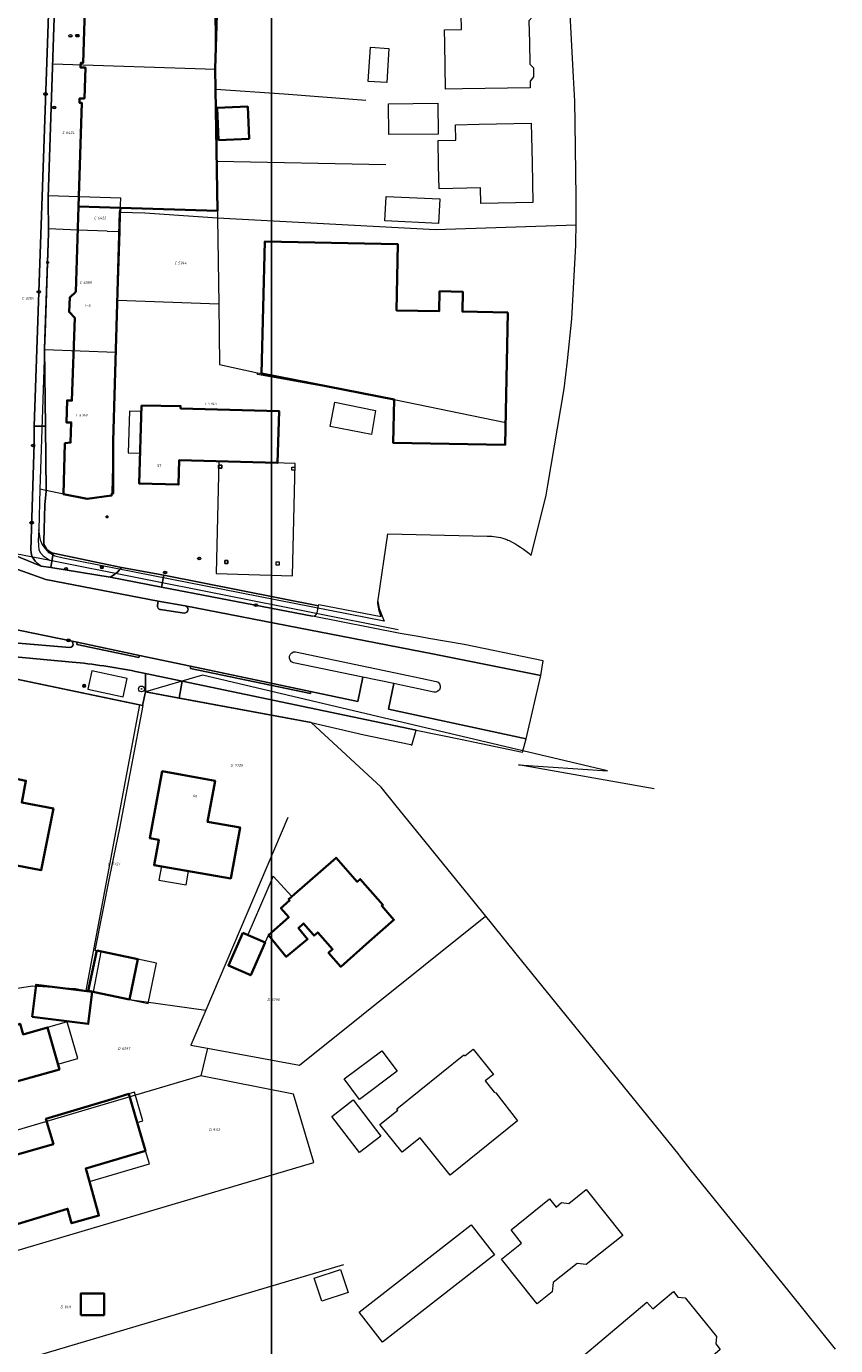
# Model space of a CAD drawing. Header units: metres. Extents: x 183765 to 187731, y 443805 to 446163.
# Tile 42 of 120: x 186868 to 186978, y 444214 to 444394. Entities that reach past the tile are written whole.
import ezdxf
from ezdxf.enums import TextEntityAlignment as Align

# ---------------------------------------------------------------- set-up
doc = ezdxf.new("R2010")
doc.units = ezdxf.units.M
doc.layers.get('0').update_dxf_attribs({"lineweight": 25})
for name, color, linetype, lineweight in [('B-WE-GR-BOOM-S', 253, 'Continuous', 25), ('B-WE-IE-MEUBILAIR-S', 7, 'Continuous', 25), ('B-WE-OG-BEBOUWING-GV', 7, 'Continuous', 35), ('B-WE-OG-BEBOUWING-T18', 10, 'Continuous', 18), ('B-WE-OG-BEBOUWING_LUIFEL-GV', 7, 'Continuous', 18), ('B-WE-OG-BEBOUWING_OVERBOUWING-GV', 7, 'Continuous', 18), ('B-WE-OG-TERREIN_ERF-GV', 7, 'Continuous', 18), ('B-WE-VH-GESLOTENVERHARDING_ASFALT-GV', 10, 'Continuous', 18), ('B-WE-VH-OPENVERHARDING_BETONELEMENT-GV', 90, 'Continuous', 18), ('B-WE-VH-OPENVERHARDING_BETONSTRAATSTEEN-GV', 90, 'Continuous', 18), ('B-WE-VH-OPENVERHARDING_STRAATBAKSTEEN-GV', 90, 'Continuous', 18), ('B-WE-VH-OPENVERHARDING_TEGEL-GV', 90, 'Continuous', 18)]:
    doc.layers.add(name, color=color, linetype=linetype, lineweight=lineweight)
doc.layers.add('B-WE-KG-GRENS_PERCEEL-G', color=7, linetype='Continuous', lineweight=13, true_color=0xa55252)
doc.layers.add('B-WE-KG-GRENS_PERCEEL-S', color=7, linetype='Continuous', lineweight=25, true_color=0xa55252)
doc.styles.add('NLCS-ISO', font='NLCS-ISO.ttf')
doc.styles.add('NLCS-ISO-M200-T18', font='NLCS-ISO.ttf', dxfattribs={"height": 0.36})

# ---------------------------------------------------------------- blocks, each defined once
blk = doc.blocks.new('SIE-MEUBILAIR_MAST_BOVENLEIDING-SO')
for radius in [0.875, 0.75]:
    blk.add_circle((0, 0), radius)
at = {"style": 'NLCS-ISO'}
blk.add_text('bl', height=0.75, dxfattribs=at).set_placement((0, 0.07), align=Align.MIDDLE_CENTER)
blk = doc.blocks.new('SIE-MEUBILAIR_PAAL_LICHTMAST-SO')
for points in [[(-0.62, 0), (-1, 0)], [(-0.71, 0.71), (-0.44, 0.44)], [(0, 1), (0, 0.62)], [(0.44, 0.44), (0.71, 0.71)], [(1, 0), (0.62, 0)], [(-0.71, -0.71), (-0.44, -0.44)], [(0, -0.62), (0, -1)], [(0.44, -0.44), (0.71, -0.71)]]:
    blk.add_lwpolyline(points)
blk.add_circle((0, 0), 0.5)
blk = doc.blocks.new('SIE-MEUBILAIR_PUT_KOLK-SO')
blk.add_ellipse((0, 0), major_axis=(1.25, 0), ratio=0.54)
at = {"style": 'NLCS-ISO'}
blk.add_text('klk', height=0.75, dxfattribs=at).set_placement((0.03, 0), align=Align.MIDDLE_CENTER)
blk = doc.blocks.new('SIE-MEUBILAIR_PUT_RIOOLPUT-SO')
blk.add_ellipse((0, 0), major_axis=(1.25, 0), ratio=0.54)
at = {"style": 'NLCS-ISO'}
blk.add_text('ri', height=0.75, dxfattribs=at).set_placement((-0.04, 0.07), align=Align.MIDDLE_CENTER)
blk = doc.blocks.new('SGR-BOOM_GBKN-SO')
at = {"linetype": 'ByBlock', "lineweight": 18}
h = blk.add_hatch(color=0, dxfattribs=at)
h.dxf.hatch_style = 1
edge = h.paths.add_edge_path()
edge.add_arc((0, 0), 0.25, 0, 360)
at = {"color": 0, "linetype": 'ByBlock', "lineweight": 18}
for radius in [2, 0.25]:
    blk.add_circle((0, 0), radius, dxfattribs=at)
at = {"color": 0, "linetype": 'ByBlock', "lineweight": 18, "style": 'NLCS-ISO'}
blk.add_attdef('SOORT', (2.5, 0), '', height=1.5, dxfattribs=at)
blk = doc.blocks.new('SKG-PERCEELNUMMER-SO')
at = {"style": 'NLCS-ISO', "oblique": 10, "flags": 1}
for tag, p in [('GEMEENTECODE', (0, 2.55)), ('PERCEELGROOTTE', (0, -2.45))]:
    blk.add_attdef(tag, text='', height=1.8, dxfattribs=at).set_placement(p, align=Align.MIDDLE_CENTER)
at = {"style": 'NLCS-ISO', "oblique": 10}
blk.add_attdef('SECTIE', text='', height=1.8, dxfattribs=at).set_placement((-0.5, 0), align=Align.MIDDLE_RIGHT)
blk.add_attdef('PERCEELNUMMER', text='', height=1.8, dxfattribs=at).set_placement((0.5, 0), align=Align.MIDDLE_LEFT)

msp = doc.modelspace()

# ---------------------------------------------------------------- linework, layer by layer
msp.add_lwpolyline([(186049.481, 444796.829), (186901.387, 444796.829), (186901.387, 444165.242), (186049.481, 444165.242)], close=True)
at = {"layer": 'B-WE-KG-GRENS_PERCEEL-G', "flags": 128}
for points in [[(186872.261, 444408.921), (186871.576, 444388.673)], [(186893.611, 444400.976), (186893.623, 444399.625), (186893.763, 444387.71)], [(186871.565, 444388.341), (186870.96, 444370.489)], [(186871.576, 444388.673), (186871.565, 444388.341)], [(186893.764, 444387.628), (186871.565, 444388.341)], [(186893.763, 444387.71), (186893.764, 444387.628)], [(186893.764, 444387.628), (186893.795, 444384.978)], [(186893.795, 444384.978), (186903.089, 444384.326), (186914.205, 444383.467)], [(186893.795, 444384.978), (186893.91, 444375.179)], [(186893.91, 444375.179), (186916.944, 444374.702)], [(186893.91, 444375.179), (186893.978, 444369.341), (186894.038, 444367.392)], [(186870.96, 444370.489), (186870.952, 444370.255), (186870.973, 444368.785)], [(186870.96, 444370.489), (186880.848, 444370.161)], [(186870.973, 444368.785), (186871.013, 444365.936)], [(186880.787, 444368.189), (186880.848, 444370.161)], [(186880.787, 444368.189), (186880.706, 444365.587)], [(186894.038, 444367.392), (186884.151, 444368.071), (186880.787, 444368.189)], [(186942.847, 444366.473), (186923.68, 444365.809), (186894.038, 444367.392)], [(186894.038, 444367.392), (186894.184, 444355.693)], [(186871.013, 444365.936), (186871.021, 444365.362), (186870.563, 444351.786)], [(186875.022, 444365.792), (186871.013, 444365.936)], [(186879.019, 444365.648), (186875.022, 444365.792)], [(186879.019, 444365.648), (186880.706, 444365.587)], [(186880.706, 444365.587), (186880.415, 444356.195)], [(186880.415, 444356.195), (186880.261, 444351.232)], [(186894.184, 444355.693), (186880.415, 444356.195)], [(186894.184, 444355.693), (186894.286, 444347.495), (186899.481, 444346.355)], [(186870.563, 444351.786), (186870.49, 444349.623)], [(186880.261, 444351.232), (186880.196, 444349.146)], [(186870.485, 444349.48), (186869.858, 444330.538)], [(186880.196, 444349.146), (186879.82, 444337.028), (186879.62, 444330.148), (186879.61, 444329.672), (186876.26, 444329.212), (186873.036, 444329.871), (186869.858, 444330.538)], [(186870.49, 444349.623), (186870.485, 444349.48)], [(186880.196, 444349.146), (186870.485, 444349.48)], [(186908.834, 444344.478), (186899.447, 444346.12), (186899.481, 444346.355)], [(186899.481, 444346.355), (186900.032, 444346.266), (186918.056, 444342.752), (186933.252, 444339.616)], [(186869.858, 444330.538), (186869.677, 444324.995)], [(186869.677, 444324.995), (186869.613, 444323.587), (186869.652, 444322.905), (186869.708, 444322.296), (186869.934, 444321.852), (186870.307, 444321.475), (186871.259, 444320.826)], [(186915.859, 444315.255), (186916.033, 444314.302), (186916.707, 444312.557), (186873.018, 444321.141), (186871.897, 444321.418), (186871.104, 444321.873), (186870.603, 444322.463), (186870.175, 444323.034), (186869.93, 444323.612), (186869.677, 444324.995)], [(186871.259, 444320.826), (186859.627, 444323.058)], [(186918.623, 444311.384), (186871.259, 444320.826)], [(186883.407, 444301.2), (186837.579, 444310.775)], [(186953.464, 444289.769), (186934.989, 444293.023), (186947.121, 444292.216), (186891.977, 444305.218), (186884.214, 444302.959)], [(186884.214, 444302.959), (186883.826, 444301.112)], [(186908.612, 444297.085), (186906.749, 444298.801), (186884.214, 444302.959)], [(186883.407, 444301.2), (186876.112, 444262.337)], [(186880.708, 444284.416), (186883.896, 444301.097)], [(186883.826, 444301.112), (186883.407, 444301.2)], [(186883.826, 444301.112), (186883.896, 444301.097)], [(186879.383, 444277.83), (186880.708, 444284.416)], [(186903.596, 444285.853), (186892.444, 444259.645)], [(186877.383, 444267.756), (186879.383, 444277.83)], [(186892.678, 444254.466), (186905.16, 444252.156), (186930.521, 444272.462)], [(186878.12, 444267.608), (186877.075, 444262.14)], [(186878.12, 444267.608), (186877.383, 444267.756)], [(186848.502, 444261.305), (186864.288, 444262.316), (186865.017, 444262.35), (186868.828, 444262.972), (186873.032, 444262.672), (186874.668, 444262.591), (186876.112, 444262.337)], [(186876.112, 444262.337), (186877.075, 444262.14)], [(186877.075, 444262.14), (186878.08, 444261.935), (186880.522, 444261.423), (186882.035, 444261.106), (186892.444, 444259.645)], [(186892.444, 444259.645), (186890.407, 444254.886), (186892.678, 444254.466)], [(186892.678, 444254.466), (186891.757, 444250.717)], [(186891.757, 444250.717), (186854.775, 444239.773)], [(186907.115, 444238.941), (186904.369, 444248.212), (186891.757, 444250.717)], [(186859.181, 444224.72), (186907.115, 444238.941)], [(186863.34, 444210.829), (186911.232, 444225.038)]]:
    msp.add_lwpolyline(points, dxfattribs=at)
at = {"layer": 'B-WE-OG-BEBOUWING-GV', "flags": 128}
for points in [[(186875.106, 444369.018), (186880.818, 444368.812), (186894.033, 444368.407), (186893.706, 444387.709), (186894.061, 444399.58), (186876.104, 444400.107), (186875.736, 444388.55), (186875.401, 444388.543), (186875.378, 444387.905), (186876.046, 444387.9), (186875.914, 444383.705), (186875.256, 444383.708), (186875.225, 444383.102), (186875.574, 444383.097)], [(186894.156, 444378.022), (186898.328, 444378.204), (186898.137, 444382.596), (186893.965, 444382.415)], [(186880.818, 444368.812), (186875.106, 444369.018), (186874.72, 444357.387), (186873.918, 444356.634), (186873.825, 444354.649), (186874.598, 444353.853), (186874.203, 444342.588), (186873.543, 444342.607), (186873.457, 444339.621), (186874.112, 444339.608), (186874.023, 444336.878), (186873.258, 444336.792), (186873.036, 444329.871), (186876.26, 444329.212), (186879.61, 444329.672), (186879.617, 444329.942), (186879.817, 444329.936), (186879.81, 444337.059), (186880.707, 444368.287), (186880.793, 444368.288)], [(186933.561, 444354.584), (186927.357, 444354.699), (186927.407, 444357.407), (186924.255, 444357.465), (186924.205, 444354.757), (186918.395, 444354.864), (186918.585, 444363.849), (186900.448, 444364.218), (186900.032, 444346.266), (186918.056, 444342.752), (186917.921, 444336.855), (186933.19, 444336.591)], [(186883.695, 444341.942), (186883.371, 444331.292), (186888.723, 444331.167), (186888.799, 444334.469), (186902.204, 444334.111), (186902.393, 444341.172), (186888.998, 444341.53), (186889.004, 444341.83)], [(186871.712, 444287.073), (186867.372, 444287.926), (186867.947, 444290.856), (186862.447, 444291.996), (186862.298, 444291.256), (186856.808, 444292.386), (186856.857, 444292.686), (186856.287, 444293.545), (186855.28, 444293.738), (186854.419, 444293.152), (186854.23, 444292.142), (186854.797, 444291.305), (186855.105, 444291.243), (186852.936, 444280.085), (186860.27, 444278.637), (186865.34, 444277.656), (186865.736, 444279.526), (186870.016, 444278.683)], [(186889.208, 444291.661), (186886.509, 444292.156), (186884.803, 444283.054), (186886.025, 444282.839), (186885.38, 444279.399), (186895.829, 444277.567), (186897.097, 444284.507), (186892.678, 444285.269), (186893.688, 444290.839)], [(186904.145, 444275.103), (186903.704, 444274.715), (186903.842, 444274.558), (186902.657, 444273.513), (186903.726, 444272.301), (186900.971, 444269.872), (186903.378, 444266.91), (186906.278, 444269.317), (186905.025, 444270.828), (186905.73, 444271.449), (186907.047, 444269.955), (186907.178, 444269.807), (186907.658, 444270.23), (186909.682, 444267.934), (186909.136, 444267.453), (186910.801, 444265.563), (186914.688, 444268.999), (186918.035, 444271.946), (186916.376, 444273.83), (186916.541, 444273.975), (186913.453, 444277.478), (186913.04, 444277.115), (186910.16, 444280.382)], [(186897.462, 444270.19), (186895.509, 444265.741), (186898.542, 444264.41), (186900.495, 444268.858)], [(186877.582, 444267.761), (186876.433, 444262.28), (186882.035, 444261.106), (186883.184, 444266.588)], [(186868.785, 444258.729), (186876.418, 444257.775), (186876.966, 444262.157), (186869.333, 444263.112)], [(186861.232, 444248.344), (186861.81, 444246.429), (186866.118, 444247.731), (186865.54, 444249.645), (186872.511, 444251.578), (186870.868, 444257.297), (186867.573, 444256.35), (186867.156, 444257.801), (186859.11, 444255.489), (186859.973, 444251.937), (186859.007, 444251.345), (186859.475, 444249.499), (186860.598, 444249.408), (186860.944, 444248.257)], [(186884.211, 444240.489), (186883.073, 444244.368), (186881.936, 444248.246), (186879.626, 444247.553), (186870.655, 444244.861), (186871.682, 444241.438), (186860.67, 444238.28), (186862.007, 444233.617), (186861.902, 444233.585), (186863.141, 444229.435), (186873.604, 444232.623), (186874.157, 444230.661), (186877.882, 444231.71), (186876.576, 444236.349), (186876.081, 444238.107)], [(186875.43, 444218.155), (186878.581, 444218.155), (186878.581, 444221.103), (186875.43, 444221.103)]]:
    msp.add_lwpolyline(points, close=True, dxfattribs=at)
at = {"layer": 'B-WE-OG-BEBOUWING_LUIFEL-GV', "flags": 128}
for points in [[(186883.497, 444335.429), (186883.669, 444341.094), (186882.035, 444341.144), (186881.862, 444335.479)], [(186886.386, 444279.223), (186886.057, 444277.348), (186889.744, 444276.701), (186890.073, 444278.576)], [(186883.184, 444266.588), (186882.035, 444261.106), (186884.57, 444260.575), (186885.719, 444266.057)], [(186872.299, 444252.314), (186875.01, 444253.093), (186873.578, 444258.076), (186870.868, 444257.297)], [(186881.936, 444248.246), (186883.073, 444244.368), (186883.849, 444244.599), (186882.731, 444248.485)], [(186884.211, 444240.489), (186876.081, 444238.107), (186876.576, 444236.349), (186884.744, 444238.727)]]:
    msp.add_lwpolyline(points, close=True, dxfattribs=at)
at = {"layer": 'B-WE-OG-BEBOUWING_OVERBOUWING-GV', "flags": 128}
for points in [[(186904.588, 444334.047), (186894.206, 444334.325), (186893.851, 444319.048), (186904.246, 444318.761)], [(186894.177, 444333.815), (186894.177, 444333.387), (186894.601, 444333.387), (186894.601, 444333.815)], [(186895.43, 444320.847), (186895.006, 444320.847), (186895.006, 444320.42), (186895.43, 444320.42)], [(186881.719, 444304.792), (186876.932, 444305.838), (186876.384, 444303.327), (186881.171, 444302.28)], [(186903.704, 444274.715), (186904.145, 444275.103), (186901.586, 444277.895), (186898.165, 444269.881), (186900.495, 444268.858), (186900.971, 444269.872), (186903.726, 444272.301), (186902.657, 444273.513), (186903.842, 444274.558)]]:
    msp.add_lwpolyline(points, close=True, dxfattribs=at)
at = {"layer": 'B-WE-OG-TERREIN_ERF-GV', "flags": 128}
for points in [[(186936.725, 444321.51), (186938.753, 444329.739), (186938.979, 444331.077), (186941.192, 444344.192), (186941.685, 444347.984), (186942.237, 444353.717), (186942.788, 444363.733), (186942.853, 444366.913), (186942.83, 444370.255), (186942.691, 444380.293), (186942.649, 444383.306), (186942.487, 444386.595), (186941.906, 444397.729), (186941.739, 444400.94), (186941.068, 444413.805), (186940.943, 444416.194), (186939.951, 444435.221), (186939.586, 444435.251), (186939.695, 444437.742), (186934.156, 444438.101), (186934.229, 444439.443), (186879.262, 444442.03), (186875.492, 444442.207)], [(186873.522, 444440.414), (186872.64, 444416.52), (186872.517, 444416.499), (186870.952, 444370.255), (186871.021, 444365.362), (186870.49, 444349.623), (186870.601, 444339.113), (186870.694, 444330.273), (186870.532, 444328.416), (186870.374, 444323.432)], [(186894.061, 444399.58), (186893.706, 444387.709), (186894.033, 444368.407), (186880.818, 444368.812), (186880.793, 444368.288), (186880.707, 444368.287), (186879.81, 444337.059), (186879.817, 444329.936), (186879.617, 444329.942), (186879.61, 444329.672), (186876.26, 444329.212), (186873.036, 444329.871), (186873.258, 444336.792), (186874.023, 444336.878), (186874.112, 444339.608), (186873.457, 444339.621), (186873.543, 444342.607), (186874.203, 444342.588), (186874.598, 444353.853), (186873.825, 444354.649), (186873.918, 444356.634), (186874.72, 444357.387), (186875.106, 444369.018), (186875.574, 444383.097), (186875.225, 444383.102), (186875.256, 444383.708), (186875.914, 444383.705), (186876.046, 444387.9), (186875.378, 444387.905), (186875.401, 444388.543), (186875.736, 444388.55), (186876.104, 444400.107)], [(186915.859, 444315.255), (186915.893, 444315.491), (186917.202, 444324.446), (186930.739, 444324.159)], [(186871.652, 444321.845), (186880.962, 444319.901), (186886.706, 444318.813), (186907.771, 444314.682), (186907.798, 444314.824), (186916.286, 444313.205)], [(186978.163, 444213.527), (186971.823, 444221.37), (186958.373, 444238.006), (186956.92, 444239.892), (186956.855, 444239.973), (186954.543, 444242.825), (186934.868, 444267.099), (186931.325, 444271.469), (186918.179, 444287.688), (186916.304, 444290.002), (186906.749, 444298.801), (186888.793, 444302.114), (186884.214, 444302.959), (186883.826, 444301.112), (186837.579, 444310.775)]]:
    msp.add_lwpolyline(points, dxfattribs=at)
for points in [[(186927.139, 444397.316), (186936.365, 444397.467), (186936.379, 444396.587), (186936.87, 444396.055), (186936.9, 444394.809), (186936.418, 444394.265), (186936.477, 444391.324), (186936.536, 444388.383), (186937.014, 444387.884), (186937.046, 444386.629), (186936.58, 444386.068), (186936.582, 444385.158), (186927.353, 444384.995), (186925.06, 444384.954), (186924.95, 444391.16), (186924.918, 444393.019), (186927.213, 444393.059)], [(186917.358, 444390.498), (186917.061, 444385.849), (186914.532, 444386.011), (186914.829, 444390.66)], [(186924.079, 444378.856), (186917.354, 444378.771), (186917.301, 444382.974), (186924.027, 444383.059)], [(186898.137, 444382.596), (186898.328, 444378.204), (186894.156, 444378.022), (186893.965, 444382.415)], [(186936.844, 444374.928), (186936.967, 444369.534), (186929.861, 444369.41), (186929.812, 444371.523), (186924.177, 444371.41), (186924.114, 444374.56), (186924.047, 444377.954), (186926.477, 444378.004), (186926.434, 444380.122), (186929.65, 444380.188), (186936.722, 444380.321)], [(186924.113, 444366.672), (186916.808, 444367.026), (186916.968, 444370.371), (186924.275, 444370.02)], [(186927.407, 444357.407), (186927.357, 444354.699), (186933.561, 444354.584), (186933.19, 444336.591), (186917.921, 444336.855), (186918.056, 444342.752), (186900.032, 444346.266), (186900.448, 444364.218), (186918.585, 444363.849), (186918.395, 444354.864), (186924.205, 444354.757), (186924.255, 444357.465)], [(186888.723, 444331.167), (186883.371, 444331.292), (186883.695, 444341.942), (186889.004, 444341.83), (186888.998, 444341.53), (186902.393, 444341.172), (186902.204, 444334.111), (186888.799, 444334.469)], [(186914.972, 444337.97), (186909.378, 444339.054), (186909.975, 444342.358), (186915.509, 444341.227)], [(186894.601, 444333.387), (186894.177, 444333.387), (186894.177, 444333.815), (186894.601, 444333.815)], [(186904.143, 444333.123), (186904.143, 444333.551), (186904.567, 444333.551), (186904.567, 444333.123)], [(186895.006, 444320.42), (186895.006, 444320.847), (186895.43, 444320.847), (186895.43, 444320.42)], [(186902.432, 444320.204), (186902.008, 444320.204), (186902.008, 444320.632), (186902.432, 444320.632)], [(186865.34, 444277.656), (186860.27, 444278.637), (186852.936, 444280.085), (186855.105, 444291.243), (186854.797, 444291.305), (186854.23, 444292.142), (186854.419, 444293.152), (186855.28, 444293.738), (186856.287, 444293.545), (186856.857, 444292.686), (186856.808, 444292.386), (186862.298, 444291.256), (186862.447, 444291.996), (186867.947, 444290.856), (186867.372, 444287.926), (186871.712, 444287.073), (186870.016, 444278.683), (186865.736, 444279.526)], [(186884.803, 444283.054), (186886.509, 444292.156), (186889.208, 444291.661), (186893.688, 444290.839), (186892.678, 444285.269), (186897.097, 444284.507), (186895.829, 444277.567), (186885.38, 444279.399), (186886.025, 444282.839)], [(186900.971, 444269.872), (186903.726, 444272.301), (186902.657, 444273.513), (186903.842, 444274.558), (186903.704, 444274.715), (186904.145, 444275.103), (186910.16, 444280.382), (186913.04, 444277.115), (186913.453, 444277.478), (186916.541, 444273.975), (186916.376, 444273.83), (186918.035, 444271.946), (186914.688, 444268.999), (186910.801, 444265.563), (186909.136, 444267.453), (186909.682, 444267.934), (186907.658, 444270.23), (186907.178, 444269.807), (186907.047, 444269.955), (186905.73, 444271.449), (186905.025, 444270.828), (186906.278, 444269.317), (186903.378, 444266.91)], [(186900.495, 444268.858), (186898.542, 444264.41), (186895.509, 444265.741), (186897.462, 444270.19)], [(186882.035, 444261.106), (186876.433, 444262.28), (186877.582, 444267.761), (186883.184, 444266.588)], [(186876.966, 444262.157), (186876.418, 444257.775), (186868.785, 444258.729), (186869.333, 444263.112)], [(186870.868, 444257.297), (186872.511, 444251.578), (186865.54, 444249.645), (186866.118, 444247.731), (186861.81, 444246.429), (186861.232, 444248.344), (186860.944, 444248.257), (186860.598, 444249.408), (186859.475, 444249.499), (186859.007, 444251.345), (186859.973, 444251.937), (186859.11, 444255.489), (186867.156, 444257.801), (186867.573, 444256.35)], [(186916.389, 444254.133), (186918.476, 444251.336), (186913.35, 444247.51), (186911.263, 444250.307)], [(186919.162, 444240.321), (186916.122, 444244.087), (186918.55, 444246.047), (186918.411, 444246.218), (186927.564, 444253.59), (186927.708, 444253.424), (186928.833, 444254.329), (186931.569, 444250.902), (186930.46, 444250.014), (186931.699, 444248.486), (186931.923, 444248.406), (186934.842, 444244.585), (186925.691, 444237.199), (186921.59, 444242.281)], [(186876.576, 444236.349), (186877.882, 444231.71), (186874.157, 444230.661), (186873.604, 444232.623), (186863.141, 444229.435), (186861.902, 444233.585), (186862.007, 444233.617), (186860.67, 444238.28), (186871.682, 444241.438), (186870.655, 444244.861), (186879.626, 444247.553), (186881.936, 444248.246), (186883.073, 444244.368), (186884.211, 444240.489), (186876.081, 444238.107)], [(186912.493, 444247.432), (186916.268, 444242.496), (186913.35, 444240.265), (186909.575, 444245.201)], [(186932.873, 444225.549), (186932.687, 444225.782), (186935.421, 444227.967), (186933.973, 444229.779), (186939.224, 444233.977), (186940.111, 444232.868), (186940.868, 444233.473), (186941.852, 444233.363), (186944.196, 444235.236), (186949.187, 444228.99), (186944.225, 444225.025), (186942.961, 444225.166), (186939.725, 444222.581), (186939.578, 444221.312), (186937.552, 444219.693), (186937.149, 444220.198)], [(186928.543, 444230.448), (186931.717, 444226.381), (186916.467, 444214.476), (186913.292, 444218.543)], [(186908.24, 444220.063), (186907.2, 444223.171), (186910.765, 444224.364), (186911.806, 444221.256)], [(186953.264, 444218.992), (186956.091, 444221.373), (186956.689, 444220.623), (186957.694, 444220.519), (186961.944, 444215.248), (186961.834, 444214.257), (186962.441, 444213.499), (186951.805, 444204.319), (186951.158, 444205.086), (186949.75, 444205.388), (186945.564, 444210.352), (186944.406, 444209.376), (186942.554, 444211.574), (186952.47, 444219.934)], [(186875.43, 444218.155), (186875.43, 444221.103), (186878.581, 444221.103), (186878.581, 444218.155)]]:
    msp.add_lwpolyline(points, close=True, dxfattribs=at)
at = {"layer": 'B-WE-OG-TERREIN_ERF-GV'}
for points in [[(186930.739, 444324.159, -0.0879803), (186933.136, 444323.776)], [(186933.136, 444323.776, -0.0220205), (186933.701, 444323.552)], [(186870.374, 444323.432, 0.3444427), (186871.652, 444321.845)], [(186933.701, 444323.552, -0.0716254), (186936.725, 444321.51)], [(186916.286, 444313.205, -0.1047838), (186915.859, 444315.255)]]:
    msp.add_lwpolyline(points, format="xyb", dxfattribs=at)
at = {"layer": 'B-WE-VH-GESLOTENVERHARDING_ASFALT-GV', "flags": 128}
for points in [[(186868.591, 444322.285), (186869.058, 444336.758), (186869.07, 444339.097), (186871.771, 444417.33)], [(186860.914, 444323.809), (186865.481, 444321.94), (186870.024, 444320.081)], [(186885.843, 444314.706), (186885.962, 444315.308), (186870.668, 444318.249), (186864.92, 444320.286)], [(186842.13, 444316.584), (186862.236, 444312.31), (186865.609, 444311.642), (186874.009, 444309.918), (186874.898, 444309.741), (186883.389, 444307.91), (186890.33, 444306.436), (186906.7, 444303.017), (186913.116, 444301.634), (186913.808, 444304.954), (186904.37, 444306.924)], [(186873.919, 444308.985), (186866.327, 444309.612), (186860.886, 444310.492), (186855.927, 444311.397), (186841.719, 444314.447), (186838.083, 444315.126), (186836.51, 444313.485), (186856.452, 444309.341)], [(186923.471, 444302.938), (186921.392, 444303.372), (186919.644, 444303.736), (186918.023, 444304.075), (186917.283, 444300.586), (186936.021, 444296.563), (186938.042, 444305.185), (186923.294, 444308.14), (186889.62, 444314.659)], [(186889.501, 444313.685), (186886.246, 444314.156)], [(186890.357, 444306.129), (186890.33, 444306.436), (186883.389, 444307.91), (186883.324, 444307.633), (186874.855, 444309.394), (186874.898, 444309.741), (186874.009, 444309.918)], [(186865.961, 444307.792), (186874.221, 444307.015)], [(186904.647, 444308.399), (186919.953, 444305.191), (186921.696, 444304.826), (186923.804, 444304.384)], [(186882.838, 444305.741), (186884.219, 444305.457), (186889.22, 444304.427), (186921.073, 444297.754), (186927.081, 444296.502), (186935.546, 444294.737), (186936.021, 444296.563), (186917.283, 444300.586), (186918.023, 444304.075), (186913.808, 444304.954), (186913.116, 444301.634), (186906.7, 444303.017), (186906.69, 444302.714), (186890.357, 444306.129)]]:
    msp.add_lwpolyline(points, dxfattribs=at)
msp.add_lwpolyline([(186871.329, 444319.868), (186870.024, 444320.081), (186865.481, 444321.94), (186864.92, 444320.286), (186870.668, 444318.249), (186885.962, 444315.308), (186889.62, 444314.659), (186923.294, 444308.14), (186938.042, 444305.185), (186938.359, 444307.171), (186927.591, 444309.414), (186922.796, 444310.241), (186921.607, 444310.438), (186918.894, 444310.887), (186906.932, 444313.278), (186886.403, 444317.21), (186879.407, 444318.551)], close=True, dxfattribs=at)
at = {"layer": 'B-WE-VH-GESLOTENVERHARDING_ASFALT-GV'}
for points in [[(186870.024, 444320.081, -0.2656414), (186868.591, 444322.285)], [(186886.246, 444314.156, -0.4210441), (186885.843, 444314.706)], [(186889.62, 444314.659, -0.9228696), (186889.501, 444313.685)], [(186874.009, 444309.918, -0.8575113), (186873.919, 444308.985)], [(186904.37, 444306.924, -0.4136464), (186903.822, 444307.832)], [(186903.822, 444307.832, -0.3821063), (186904.647, 444308.399)], [(186874.221, 444307.015, -0.0258218), (186882.838, 444305.741)], [(186923.804, 444304.384, -0.4060437), (186924.337, 444303.499)], [(186924.337, 444303.499, -0.4056386), (186923.471, 444302.938)]]:
    msp.add_lwpolyline(points, format="xyb", dxfattribs=at)
at = {"layer": 'B-WE-VH-OPENVERHARDING_BETONELEMENT-GV', "flags": 128}
for points in [[(186874.898, 444309.741), (186874.855, 444309.394), (186883.324, 444307.633), (186883.389, 444307.91)], [(186890.33, 444306.436), (186890.357, 444306.129), (186906.69, 444302.714), (186906.7, 444303.017)]]:
    msp.add_lwpolyline(points, close=True, dxfattribs=at)
at = {"layer": 'B-WE-VH-OPENVERHARDING_BETONSTRAATSTEEN-GV', "flags": 128}
msp.add_lwpolyline([(186872.517, 444416.499), (186871.771, 444417.33), (186869.07, 444339.097), (186870.601, 444339.113), (186870.49, 444349.623), (186871.021, 444365.362), (186870.952, 444370.255)], close=True, dxfattribs=at)
at = {"layer": 'B-WE-VH-OPENVERHARDING_BETONSTRAATSTEEN-GV'}
msp.add_lwpolyline([(186880.962, 444319.901, -0.1184664), (186879.407, 444318.551)], format="xyb", dxfattribs=at)
at = {"layer": 'B-WE-VH-OPENVERHARDING_BETONSTRAATSTEEN-GV', "flags": 128}
for points in [[(186879.407, 444318.551), (186886.403, 444317.21), (186886.706, 444318.813)], [(186886.706, 444318.813), (186880.962, 444319.901)]]:
    msp.add_lwpolyline(points, dxfattribs=at)
at = {"layer": 'B-WE-VH-OPENVERHARDING_STRAATBAKSTEEN-GV'}
for points in [[(186885.843, 444314.706, 0.4210441), (186886.246, 444314.156)], [(186889.501, 444313.685, 0.9228696), (186889.62, 444314.659)], [(186873.919, 444308.985, 0.8575113), (186874.009, 444309.918)]]:
    msp.add_lwpolyline(points, format="xyb", dxfattribs=at)
at = {"layer": 'B-WE-VH-OPENVERHARDING_STRAATBAKSTEEN-GV', "flags": 128}
for points in [[(186889.62, 444314.659), (186885.962, 444315.308), (186885.843, 444314.706)], [(186886.246, 444314.156), (186889.501, 444313.685)], [(186874.009, 444309.918), (186865.609, 444311.642)], [(186866.327, 444309.612), (186873.919, 444308.985)]]:
    msp.add_lwpolyline(points, dxfattribs=at)
at = {"layer": 'B-WE-VH-OPENVERHARDING_TEGEL-GV', "flags": 128}
for points in [[(186870.694, 444330.273), (186870.601, 444339.113), (186869.07, 444339.097), (186869.058, 444336.758), (186868.591, 444322.285)], [(186870.374, 444323.432), (186870.532, 444328.416), (186870.694, 444330.273)], [(186870.024, 444320.081), (186871.329, 444319.868), (186871.652, 444321.845)], [(186871.652, 444321.845), (186871.329, 444319.868), (186879.407, 444318.551)], [(186880.962, 444319.901), (186871.652, 444321.845)], [(186886.706, 444318.813), (186886.403, 444317.21), (186906.932, 444313.278)], [(186907.582, 444313.718), (186907.771, 444314.682), (186886.706, 444318.813)], [(186833.811, 444311.422), (186837.579, 444310.775), (186883.826, 444301.112), (186884.214, 444302.959), (186884.219, 444305.457), (186882.838, 444305.741)], [(186874.221, 444307.015), (186865.961, 444307.792)], [(186889.22, 444304.427), (186888.793, 444302.114), (186906.749, 444298.801), (186914.002, 444297.123), (186920.095, 444295.826)], [(186920.476, 444295.724), (186921.073, 444297.754), (186889.22, 444304.427)]]:
    msp.add_lwpolyline(points, dxfattribs=at)
at = {"layer": 'B-WE-VH-OPENVERHARDING_TEGEL-GV'}
for points in [[(186868.591, 444322.285, 0.2656414), (186870.024, 444320.081)], [(186871.652, 444321.845, -0.3444427), (186870.374, 444323.432)], [(186879.407, 444318.551, 0.1184664), (186880.962, 444319.901)], [(186906.932, 444313.278, 0.4026757), (186907.582, 444313.718)], [(186882.838, 444305.741, 0.0258218), (186874.221, 444307.015)], [(186920.095, 444295.826, -0.0104522), (186920.476, 444295.724)]]:
    msp.add_lwpolyline(points, format="xyb", dxfattribs=at)
at = {"layer": 'B-WE-VH-OPENVERHARDING_TEGEL-GV', "flags": 128}
msp.add_lwpolyline([(186889.22, 444304.427), (186884.219, 444305.457), (186884.214, 444302.959), (186888.793, 444302.114)], close=True, dxfattribs=at)

# ---------------------------------------------------------------- block references
at = {"layer": 'B-WE-GR-BOOM-S', "xscale": 0.2, "yscale": 0.2, "zscale": 0.2}
msp.add_blockref('SGR-BOOM_GBKN-SO', (186883.668, 444303.354), dxfattribs=at)
at = {"layer": 'B-WE-IE-MEUBILAIR-S', "xscale": 0.2, "yscale": 0.2, "zscale": 0.2}
for name, p in [('SIE-MEUBILAIR_PUT_RIOOLPUT-SO', (186873.997, 444392.2)), ('SIE-MEUBILAIR_PUT_RIOOLPUT-SO', (186874.957, 444392.239)), ('SIE-MEUBILAIR_PUT_KOLK-SO', (186870.612, 444384.304)), ('SIE-MEUBILAIR_PUT_KOLK-SO', (186871.794, 444382.449)), ('SIE-MEUBILAIR_PAAL_LICHTMAST-SO', (186870.886, 444361.366)), ('SIE-MEUBILAIR_PUT_KOLK-SO', (186869.71, 444357.394)), ('SIE-MEUBILAIR_PUT_KOLK-SO', (186868.927, 444336.473)), ('SIE-MEUBILAIR_PUT_KOLK-SO', (186868.733, 444325.979)), ('SIE-MEUBILAIR_PAAL_LICHTMAST-SO', (186878.993, 444326.772)), ('SIE-MEUBILAIR_MAST_BOVENLEIDING-SO', (186878.284, 444319.923)), ('SIE-MEUBILAIR_PUT_KOLK-SO', (186891.547, 444321.116)), ('SIE-MEUBILAIR_PUT_KOLK-SO', (186873.402, 444319.688)), ('SIE-MEUBILAIR_PUT_KOLK-SO', (186886.888, 444319.216)), ('SIE-MEUBILAIR_PUT_KOLK-SO', (186899.252, 444314.758)), ('SIE-MEUBILAIR_PUT_KOLK-SO', (186873.726, 444309.968)), ('SIE-MEUBILAIR_MAST_BOVENLEIDING-SO', (186875.869, 444303.775))]:
    msp.add_blockref(name, p, dxfattribs=at)
at = {"layer": 'B-WE-KG-GRENS_PERCEEL-S', "xscale": 0.2, "yscale": 0.2, "zscale": 0.2}
for p, values in [((186873.292, 444379.055), {'PERCEELNUMMER': '6424', 'SECTIE': 'C'}), ((186877.611, 444367.422), {'PERCEELNUMMER': '6422', 'SECTIE': 'C'}), ((186888.561, 444361.302), {'PERCEELNUMMER': '5944', 'SECTIE': 'C'}), ((186875.654, 444358.63), {'PERCEELNUMMER': '6359', 'SECTIE': 'C'}), ((186867.782, 444356.505), {'PERCEELNUMMER': '3354', 'SECTIE': 'C'}), ((186892.645, 444342.147), {'PERCEELNUMMER': '5945', 'SECTIE': 'C'}), ((186875.083, 444340.603), {'PERCEELNUMMER': '6360', 'SECTIE': 'C'}), ((186896.25, 444292.979), {'PERCEELNUMMER': '9728', 'SECTIE': 'D'}), ((186879.541, 444279.552), {'PERCEELNUMMER': '9727', 'SECTIE': 'D'}), ((186901.251, 444261.079), {'PERCEELNUMMER': '3790', 'SECTIE': 'D'}), ((186880.888, 444254.415), {'PERCEELNUMMER': '6397', 'SECTIE': 'D'}), ((186893.29, 444243.382), {'PERCEELNUMMER': '9112', 'SECTIE': 'D'}), ((186873.07, 444219.256), {'PERCEELNUMMER': '9111', 'SECTIE': 'D'})]:
    msp.add_blockref('SKG-PERCEELNUMMER-SO', p, dxfattribs=at).add_auto_attribs(values)

# ---------------------------------------------------------------- texts
at = {"layer": 'B-WE-OG-BEBOUWING-T18', "style": 'NLCS-ISO-M200-T18'}
for s, rotation, p in [('1-3', 357.3, (186876.369, 444355.524)), ('57', 358.7, (186886.105, 444333.729)), ('60', 349.6, (186890.997, 444288.791))]:
    msp.add_text(s, height=0.36, rotation=rotation, dxfattribs=at).set_placement(p, align=Align.MIDDLE)

doc.saveas('drawing.dxf')
